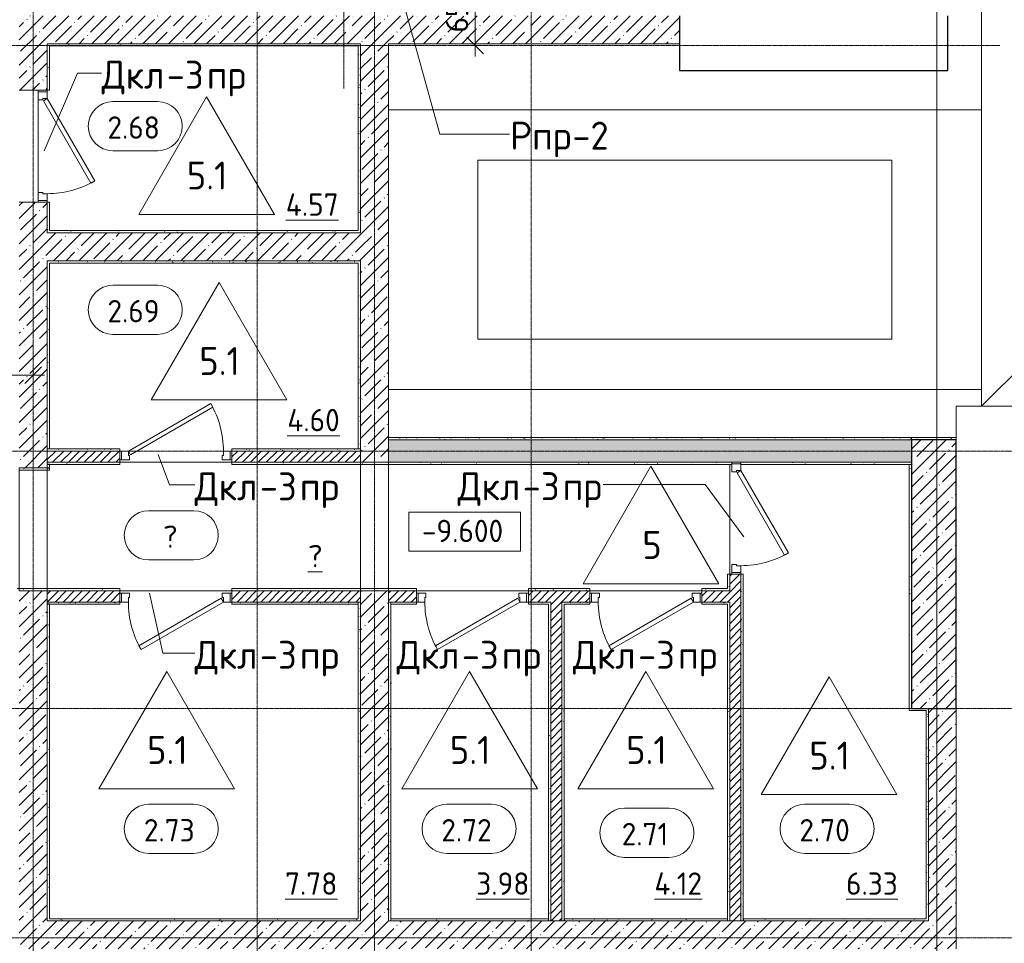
# Model space of a CAD drawing. Header units: millimetres. Extents: x 25887 to 100685, y -10965 to 131188.
# Tile 36 of 49: x 56904 to 65704, y 94900 to 103155. Entities that reach past the tile are written whole.
import ezdxf

# ---------------------------------------------------------------- set-up
doc = ezdxf.new("R2010")
doc.units = ezdxf.units.MM
doc.linetypes.add('4_ Штрихпунктир_ 10 х 2 мм', pattern=[14, 10, -2, 0, -2])
doc.linetypes.add('4_ Штрихпунктир_ 15 х 2 мм', pattern=[19, 15, -2, 0, -2])
for name, color, linetype, lineweight in [('A-ANNO-DIMS', 7, 'Continuous', 5), ('A-ANNO-DIMS-100', 7, 'Continuous', 5), ('A-AREA-IDEN', 7, 'Continuous', 5), ('A-DETL', 7, 'Continuous', 25), ('A-DOOR', 7, 'Continuous', 13), ('A-DOOR-FRAM', 7, 'Continuous', 13), ('A-DOOR-IDEN', 7, 'Continuous', 5), ('A-DOOR-OPNG', 7, 'Continuous', 13), ('A-FLOR', 7, 'Continuous', 13), ('A-FLOR-IDEN', 7, 'Continuous', 5), ('A-WALL', 7, 'Continuous', 13), ('A-WALL-PATT', 7, 'Continuous', 13), ('C-PRKG', 7, 'Continuous', 13), ('G-ANNO-DIMS', 7, 'Continuous', 5), ('I-WALL', 7, 'Continuous', 13), ('M-EQPM-IDEN', 7, 'Continuous', 5), ('S-COLS', 7, 'Continuous', 25), ('S-GRID', 7, 'Continuous', 5)]:
    doc.layers.add(name, color=color, linetype=linetype, lineweight=lineweight)
doc.styles.add('GOST Common_2', font='GOST_Common.ttf', dxfattribs={"height": 200})
doc.styles.add('GOST Common_3', font='GOST_Common.ttf', dxfattribs={"height": 250})
doc.dimstyles.new('2_мм_1', dxfattribs={"dimscale": 304.8, "dimtxt": 201.142999, "dimasz": 0.492126, "dimexe": 0.328084, "dimexo": 0.492126, "dimgap": 0, "dimtad": 1, "dimdec": 0, "dimdsep": 46, "dimtxsty": 'GOST Common_2', "dimblk1": 'OBLIQUE', "dimblk2": 'OBLIQUE', "dimsah": 1, "dimcen": 0.09, "dimdle": 0.328084, "dimadec": 5, "dimazin": 2, "dimtfac": 1, "dimtdec": 4, "dimtix": 1, "dimtmove": 0, "dimatfit": 3, "dimfxl": 1, "dimtvp": 1, "dimtolj": 1, "dimtzin": 0, "dimarcsym": 2})
pattern_1 = [(0, (0, 0), (203.2, 50.8), [3.353, -149.047, 3.353, -149.047, -812.8]), (0, (0, 0), (203.2, 50.8), [-304.8, 3.353, -301.447, 3.353, -149.047, -355.6]), (0, (0, 0), (203.2, 50.8), [-762, 3.353, -98.247, 3.353, -250.647]), (120, (76.2, 25.4), (-145.59409, 150.576362), [3.353, -149.047, 3.353, -149.047, -812.8]), (120, (76.2, 25.4), (-145.59409, 150.576362), [-304.8, 3.353, -301.447, 3.353, -149.047, -355.6]), (120, (76.2, 25.4), (-145.59409, 150.576362), [-762, 3.353, -98.247, 3.353, -250.647]), (240, (101.6, 127), (-57.60591, -201.376362), [3.353, -149.047, 3.353, -149.047, -812.8]), (240, (101.6, 127), (-57.60591, -201.376362), [-304.8, 3.353, -301.447, 3.353, -149.047, -355.6]), (240, (101.6, 127), (-57.60591, -201.376362), [-762, 3.353, -98.247, 3.353, -250.647])]
pattern_2 = [(45, (0, 0), (-35.35534, 35.35534), [])]
pattern_3 = [(45, (0, 0), (-114.04925, 114.04925), []), (45, (114.05, 0), (-114.04925, 114.04925), [201.612, -40.322, 3.353, -36.97])]

# ---------------------------------------------------------------- blocks, each defined once
blk = doc.blocks.new('Наметкина 10_РД_АР_П_Отделка_R21_rvt-1--02_Подвал_МП_часть Б')
at = {"layer": 'A-WALL-PATT', "lineweight": 5}
h = blk.add_hatch(dxfattribs=at)
h.set_pattern_fill('FP_25', color=256, style=0, pattern_type=2)
h.set_pattern_definition(pattern_1)
h.paths.add_polyline_path([(59930, 102920), (59950, 102920), (59950, 102940), (57150, 102940), (57150, 102920), (59844.4, 102920)])
h = blk.add_hatch(dxfattribs=at)
h.set_pattern_fill('FP_25', color=256, style=0, pattern_type=2)
h.set_pattern_definition(pattern_1)
h.paths.add_polyline_path([(57150, 101270), (57170, 101270), (57170, 101525), (57150, 101525)])
h.paths.add_polyline_path([(57170, 102525), (57170, 102920), (57150, 102920), (57150, 102525)])
h = blk.add_hatch(dxfattribs=at)
h.set_pattern_fill('FP_25', color=256, style=0, pattern_type=2)
h.set_pattern_definition(pattern_1)
h.paths.add_polyline_path([(59950, 101270), (59950, 102920), (59930, 102920), (59930, 101270)])
h = blk.add_hatch(dxfattribs=at)
h.set_pattern_fill('FP_25', color=256, style=0, pattern_type=2)
h.set_pattern_definition(pattern_1)
h.paths.add_polyline_path([(59844.4, 101250), (59950, 101250), (59950, 101270), (57150, 101270), (57150, 101250), (57932, 101250)])
h = blk.add_hatch(dxfattribs=at)
h.set_pattern_fill('FP_25', color=256, style=0, pattern_type=2)
h.set_pattern_definition(pattern_1)
h.paths.add_polyline_path([(57150, 99320), (57170, 99320), (57170, 101000), (57150, 101000), (57150, 100681.4)])
h = blk.add_hatch(dxfattribs=at)
h.set_pattern_fill('FP_25', color=256, style=0, pattern_type=2)
h.set_pattern_definition(pattern_1)
h.paths.add_polyline_path([(59930, 100980), (59930, 101000), (57170, 101000), (57170, 100980), (59844.4, 100980)])
h = blk.add_hatch(dxfattribs=at)
h.set_pattern_fill('FP_25', color=256, style=0, pattern_type=2)
h.set_pattern_definition(pattern_1)
h.paths.add_polyline_path([(59930, 99320), (59950, 99320), (59950, 101000), (59930, 101000), (59930, 100681.4)])
h = blk.add_hatch(dxfattribs=at)
h.set_pattern_fill('FP_25', color=256, style=0, pattern_type=2)
h.set_pattern_definition(pattern_1)
h.paths.add_polyline_path([(64875.1, 99400), (64875.1, 99420), (60200.1, 99420), (60200.1, 99400), (63669.3, 99400)])
h = blk.add_hatch(dxfattribs=at)
h.set_pattern_fill('FP_25', color=256, style=0, pattern_type=2)
h.set_pattern_definition(pattern_1)
h.paths.add_polyline_path([(65275, 99400), (65275, 99420), (64875.1, 99420), (64875.1, 99400)])
h = blk.add_hatch(dxfattribs=at)
h.set_pattern_fill('FP_25', color=256, style=0, pattern_type=2)
h.set_pattern_definition(pattern_1)
h.paths.add_polyline_path([(58800, 99300), (59950, 99300), (59950, 99320), (58800, 99320)])
h.paths.add_polyline_path([(57150, 99300), (57800, 99300), (57800, 99320), (57150, 99320)])
h = blk.add_hatch(dxfattribs=at)
h.set_pattern_fill('FP_25', color=256, style=0, pattern_type=2)
h.set_pattern_definition(pattern_1)
h.paths.add_polyline_path([(59950, 99180), (59950, 99200), (58800, 99200), (58800, 99180), (59844.4, 99180)])
h.paths.add_polyline_path([(57800, 99180), (57800, 99200), (57150, 99200), (57150, 99180), (57170, 99180)])
h = blk.add_hatch(dxfattribs=at)
h.set_pattern_fill('FP_25', color=256, style=0, pattern_type=2)
h.set_pattern_definition(pattern_1)
h.paths.add_polyline_path([(60200.1, 99180), (60200.1, 99200), (59950, 99200), (59950, 99180)])
h = blk.add_hatch(dxfattribs=at)
h.set_pattern_fill('FP_25', color=256, style=0, pattern_type=2)
h.set_pattern_definition(pattern_1)
h.paths.add_polyline_path([(63270, 99180), (63270, 99200), (60200.1, 99200), (60200.1, 99180), (61756.9, 99180)])
h = blk.add_hatch(dxfattribs=at)
h.set_pattern_fill('FP_25', color=256, style=0, pattern_type=2)
h.set_pattern_definition(pattern_1)
h.paths.add_polyline_path([(63350, 99180), (64875, 99180), (64875, 99200), (63350, 99200), (63350, 99185)])
h = blk.add_hatch(dxfattribs=at)
h.set_pattern_fill('FP_25', color=256, style=0, pattern_type=2)
h.set_pattern_definition(pattern_1)
h.paths.add_polyline_path([(64875, 97000), (64875, 99180), (64855, 99180), (64855, 97000)])
h = blk.add_hatch(dxfattribs=at)
h.set_pattern_fill('FP_25', color=256, style=0, pattern_type=2)
h.set_pattern_definition(pattern_1)
h.paths.add_polyline_path([(56900, 99130), (57170, 99130), (57170, 99150), (56900, 99150)])
h = blk.add_hatch(dxfattribs=at)
h.set_pattern_fill('FP_25', color=256, style=0, pattern_type=2)
h.set_pattern_definition(pattern_1)
h.paths.add_polyline_path([(63250, 98070), (63250, 98200), (63230, 98200), (63230, 98070)])
h = blk.add_hatch(dxfattribs=at)
h.set_pattern_fill('FP_25', color=256, style=0, pattern_type=2)
h.set_pattern_definition(pattern_1)
h.paths.add_polyline_path([(63370, 95100), (63370, 98200), (63350, 98200), (63350, 95100)])
h = blk.add_hatch(dxfattribs=at)
h.set_pattern_fill('FP_25', color=256, style=0, pattern_type=2)
h.set_pattern_definition(pattern_1)
h.paths.add_polyline_path([(57150, 98050), (57150, 98070), (56880, 98070), (56880, 98050), (56900, 98050)])
h = blk.add_hatch(dxfattribs=at)
h.set_pattern_fill('FP_25', color=256, style=0, pattern_type=2)
h.set_pattern_definition(pattern_1)
h.paths.add_polyline_path([(58800, 98050), (59950, 98050), (59950, 98070), (58800, 98070)])
h.paths.add_polyline_path([(57800, 98050), (57800, 98070), (57150, 98070), (57150, 98050)])
h = blk.add_hatch(dxfattribs=at)
h.set_pattern_fill('FP_25', color=256, style=0, pattern_type=2)
h.set_pattern_definition(pattern_1)
h.paths.add_polyline_path([(60200, 98050), (60200, 98070), (59950, 98070), (59950, 98050)])
h = blk.add_hatch(dxfattribs=at)
h.set_pattern_fill('FP_25', color=256, style=0, pattern_type=2)
h.set_pattern_definition(pattern_1)
h.paths.add_polyline_path([(62000, 98050), (62000, 98070), (61450, 98070), (61450, 98050), (61756.9, 98050)])
h.paths.add_polyline_path([(63000, 98050), (63250, 98050), (63250, 98070), (63000, 98070)])
h.paths.add_polyline_path([(60200, 98050), (60450, 98050), (60450, 98070), (60200, 98070)])
h = blk.add_hatch(dxfattribs=at)
h.set_pattern_fill('FP_25', color=256, style=0, pattern_type=2)
h.set_pattern_definition(pattern_1)
h.paths.add_polyline_path([(59844.4, 97930), (59930, 97930), (59930, 97950), (58800, 97950), (58800, 97930)])
h.paths.add_polyline_path([(57800, 97930), (57800, 97950), (57150, 97950), (57150, 97930), (57170, 97930)])
h = blk.add_hatch(dxfattribs=at)
h.set_pattern_fill('FP_25', color=256, style=0, pattern_type=2)
h.set_pattern_definition(pattern_1)
h.paths.add_polyline_path([(59950, 95100), (59950, 97950), (59930, 97950), (59930, 95100)])
h = blk.add_hatch(dxfattribs=at)
h.set_pattern_fill('FP_25', color=256, style=0, pattern_type=2)
h.set_pattern_definition(pattern_1)
h.paths.add_polyline_path([(60220, 95100), (60220, 97950), (60200, 97950), (60200, 95100)])
h = blk.add_hatch(dxfattribs=at)
h.set_pattern_fill('FP_25', color=256, style=0, pattern_type=2)
h.set_pattern_definition(pattern_1)
h.paths.add_polyline_path([(61630, 97930), (61650, 97930), (61650, 97950), (61450, 97950), (61450, 97930)])
h.paths.add_polyline_path([(60220, 97930), (60450, 97930), (60450, 97950), (60220, 97950)])
h = blk.add_hatch(dxfattribs=at)
h.set_pattern_fill('FP_25', color=256, style=0, pattern_type=2)
h.set_pattern_definition(pattern_1)
h.paths.add_polyline_path([(63250, 97930), (63250, 97950), (63000, 97950), (63000, 97930), (63230, 97930)])
h.paths.add_polyline_path([(61756.9, 97930), (62000, 97930), (62000, 97950), (61750, 97950), (61750, 97930)])
h = blk.add_hatch(dxfattribs=at)
h.set_pattern_fill('FP_25', color=256, style=0, pattern_type=2)
h.set_pattern_definition(pattern_1)
h.paths.add_polyline_path([(57170, 95120), (57170, 97930), (57150, 97930), (57150, 95120)])
h = blk.add_hatch(dxfattribs=at)
h.set_pattern_fill('FP_25', color=256, style=0, pattern_type=2)
h.set_pattern_definition(pattern_1)
h.paths.add_polyline_path([(61650, 95100), (61650, 97930), (61630, 97930), (61630, 95100)])
h = blk.add_hatch(dxfattribs=at)
h.set_pattern_fill('FP_25', color=256, style=0, pattern_type=2)
h.set_pattern_definition(pattern_1)
h.paths.add_polyline_path([(61770, 95100), (61770, 97930), (61750, 97930), (61750, 95100), (61756.9, 95100)])
h = blk.add_hatch(dxfattribs=at)
h.set_pattern_fill('FP_25', color=256, style=0, pattern_type=2)
h.set_pattern_definition(pattern_1)
h.paths.add_polyline_path([(63250, 95100), (63250, 97930), (63230, 97930), (63230, 95100)])
h = blk.add_hatch(dxfattribs=at)
h.set_pattern_fill('FP_25', color=256, style=0, pattern_type=2)
h.set_pattern_definition(pattern_1)
h.paths.add_polyline_path([(65005, 95120), (65025, 95120), (65025, 97000), (65005, 97000), (65005, 95393.3)])
h = blk.add_hatch(dxfattribs=at)
h.set_pattern_fill('FP_25', color=256, style=0, pattern_type=2)
h.set_pattern_definition(pattern_1)
h.paths.add_polyline_path([(59930, 95100), (59930, 95120), (57150, 95120), (57150, 95100), (59844.4, 95100)])
h = blk.add_hatch(dxfattribs=at)
h.set_pattern_fill('FP_25', color=256, style=0, pattern_type=2)
h.set_pattern_definition(pattern_1)
h.paths.add_polyline_path([(61630, 95100), (61630, 95120), (60220, 95120), (60220, 95100)])
h = blk.add_hatch(dxfattribs=at)
h.set_pattern_fill('FP_25', color=256, style=0, pattern_type=2)
h.set_pattern_definition(pattern_1)
h.paths.add_polyline_path([(63230, 95100), (63230, 95120), (61770, 95120), (61770, 95100)])
h = blk.add_hatch(dxfattribs=at)
h.set_pattern_fill('FP_25', color=256, style=0, pattern_type=2)
h.set_pattern_definition(pattern_1)
h.paths.add_polyline_path([(63370, 95100), (65025, 95100), (65025, 95120), (63370, 95120)])
at = {"layer": 'A-WALL'}
for p, q in [((59950, 102940), (57150, 102940)), ((57150, 102940), (57150, 102920)), ((57150, 102920), (57150, 102525)), ((57170, 102920), (59930, 102920)), ((57170, 102525), (57170, 102920)), ((59930, 102920), (59930, 101270)), ((59950, 102920), (59950, 102940)), ((59950, 101270), (59950, 102920)), ((57150, 102525), (57170, 102525)), ((57150, 101525), (57150, 101270)), ((57170, 101525), (57150, 101525)), ((57170, 101270), (57170, 101525)), ((57150, 101270), (57150, 101250)), ((57150, 101250), (59950, 101250)), ((59930, 101270), (57170, 101270)), ((59950, 101250), (59950, 101270)), ((57150, 101000), (57150, 99320)), ((57170, 101000), (57150, 101000)), ((59930, 101000), (57170, 101000)), ((57170, 100980), (59930, 100980)), ((57170, 99320), (57170, 100980)), ((59950, 101000), (59930, 101000)), ((59930, 100980), (59930, 99320)), ((59950, 99320), (59950, 101000)), ((64875.1, 99420), (60200.1, 99420)), ((60200.1, 99420), (60200.1, 99400)), ((60200.1, 99400), (64875.1, 99400)), ((64875.1, 99400), (64875.1, 99420)), ((65275, 99420), (64875.1, 99420)), ((64875.1, 99420), (64875.1, 99400)), ((64875.1, 99400), (65275, 99400)), ((65275, 99400), (65275, 99420)), ((57800, 99320), (57150, 99320)), ((57150, 99320), (57150, 99300)), ((57150, 99320), (57170, 99320)), ((57150, 99300), (57800, 99300)), ((57800, 99300), (57800, 99320)), ((59950, 99320), (58800, 99320)), ((58800, 99320), (58800, 99300)), ((58800, 99300), (59950, 99300)), ((59930, 99320), (59950, 99320)), ((59950, 99300), (59950, 99320)), ((57800, 99200), (57150, 99200)), ((57150, 99200), (57150, 99180)), ((57150, 99180), (57150, 99150)), ((57170, 99180), (57800, 99180)), ((57170, 99150), (57170, 99180)), ((57800, 99180), (57800, 99200)), ((59950, 99200), (58800, 99200)), ((58800, 99200), (58800, 99180)), ((58800, 99180), (59950, 99180)), ((59950, 99180), (59950, 99200)), ((60200.1, 99200), (59950, 99200)), ((59950, 99200), (59950, 99180)), ((59950, 99180), (60200.1, 99180)), ((60200.1, 99180), (60200.1, 99200)), ((63270, 99200), (60200.1, 99200)), ((60200.1, 99200), (60200.1, 99180)), ((60200.1, 99180), (63270, 99180)), ((63270, 99185), (63270, 99200)), ((64875, 99200), (63350, 99200)), ((63350, 99200), (63350, 99185)), ((63350, 99180), (64875, 99180)), ((64875, 99180), (64855, 99180)), ((64855, 99180), (64855, 97000)), ((64875, 99180), (64875, 99200)), ((64875, 97000), (64875, 99180)), ((57150, 99150), (56900, 99150)), ((56900, 99130), (57170, 99130)), ((57170, 99130), (57170, 99150)), ((63250, 98200), (63230, 98200)), ((63230, 98200), (63230, 98070)), ((63250, 98070), (63250, 98200)), ((63350, 98200), (63350, 95100)), ((63370, 98200), (63350, 98200)), ((63370, 95120), (63370, 98200)), ((57150, 98070), (56880, 98070)), ((56900, 98050), (57150, 98050)), ((57800, 98070), (57150, 98070)), ((57150, 98070), (57150, 98050)), ((57150, 98050), (57150, 98070)), ((57150, 98050), (57800, 98050)), ((57800, 98050), (57800, 98070)), ((59950, 98070), (58800, 98070)), ((58800, 98070), (58800, 98050)), ((58800, 98050), (59950, 98050)), ((59950, 98050), (59950, 98070)), ((60200, 98070), (59950, 98070)), ((59950, 98070), (59950, 98050)), ((59950, 98050), (60200, 98050)), ((60450, 98070), (60200, 98070)), ((60200, 98070), (60200, 98050)), ((60200, 98050), (60200, 98070)), ((60200, 98050), (60450, 98050)), ((60450, 98050), (60450, 98070)), ((62000, 98070), (61450, 98070)), ((61450, 98070), (61450, 98050)), ((61450, 98050), (62000, 98050)), ((62000, 98050), (62000, 98070)), ((63230, 98070), (63000, 98070)), ((63000, 98070), (63000, 98050)), ((63000, 98050), (63250, 98050)), ((63250, 98050), (63250, 98070)), ((57800, 97950), (57150, 97950)), ((57150, 97950), (57150, 97930)), ((57800, 97930), (57800, 97950)), ((59930, 97950), (58800, 97950)), ((58800, 97950), (58800, 97930)), ((59930, 97930), (59930, 97950)), ((59950, 97950), (59930, 97950)), ((59930, 97950), (59930, 95120)), ((59950, 95100), (59950, 97950)), ((60220, 97950), (60200, 97950)), ((60200, 97950), (60200, 95100)), ((60450, 97950), (60220, 97950)), ((60220, 97950), (60220, 97930)), ((60220, 95120), (60220, 97950)), ((60450, 97930), (60450, 97950)), ((61650, 97950), (61450, 97950)), ((61450, 97950), (61450, 97930)), ((61650, 97930), (61650, 97950)), ((62000, 97950), (61750, 97950)), ((61750, 97950), (61750, 97930)), ((62000, 97930), (62000, 97950)), ((63250, 97950), (63000, 97950)), ((63000, 97950), (63000, 97930)), ((63250, 97930), (63250, 97950)), ((57150, 97930), (57150, 95120)), ((57170, 97930), (57800, 97930)), ((57170, 95120), (57170, 97930)), ((58800, 97930), (59930, 97930)), ((60220, 97930), (60450, 97930)), ((61450, 97930), (61630, 97930)), ((61630, 97930), (61630, 95100)), ((61650, 95100), (61650, 97930)), ((61750, 97930), (61750, 95100)), ((61770, 97930), (62000, 97930)), ((61770, 95120), (61770, 97930)), ((63000, 97930), (63230, 97930)), ((63230, 97930), (63230, 95100)), ((63250, 95100), (63250, 97930)), ((64855, 97000), (64875, 97000)), ((65005, 97000), (64855, 97000)), ((64855, 97000), (64855, 96980)), ((64855, 96980), (65005, 96980)), ((65025, 97000), (65005, 97000)), ((65005, 96980), (65005, 95120)), ((65025, 95120), (65025, 97000)), ((57150, 95120), (57150, 95100)), ((57150, 95100), (59930, 95100)), ((59930, 95120), (57170, 95120)), ((59930, 95100), (59950, 95100)), ((60200, 95100), (60220, 95100)), ((61630, 95120), (60220, 95120)), ((60220, 95100), (61630, 95100)), ((61630, 95100), (61630, 95120)), ((61630, 95100), (61650, 95100)), ((61750, 95100), (61770, 95100)), ((63230, 95120), (61770, 95120)), ((61770, 95100), (63230, 95100)), ((63230, 95100), (63230, 95120)), ((63230, 95100), (63250, 95100)), ((63350, 95100), (63370, 95100)), ((65005, 95120), (63370, 95120)), ((63370, 95100), (65025, 95100)), ((65025, 95100), (65025, 95120))]:
    blk.add_line(p, q, dxfattribs=at)
at = {"layer": 'A-WALL', "lineweight": 25}
for p, q in [((57170, 99180), (57150, 99180)), ((57150, 99150), (57170, 99150)), ((57170, 97930), (57150, 97930)), ((61770, 95120), (61770, 95100)), ((63370, 95120), (63370, 95100))]:
    blk.add_line(p, q, dxfattribs=at)
blk = doc.blocks.new('АР_Дверь однопольная - 1000х2100h_850__Кладовая-4711806--02_Подвал_МП_часть Б')
at = {"layer": 'A-DOOR'}
for p, q in [((311.1, 475), (-425, 50)), ((-405, 15.4), (331.1, 440.4)), ((331.1, 440.4), (311.1, 475)), ((-425, 50), (-405, 15.4))]:
    blk.add_line(p, q, dxfattribs=at)
at = {"layer": 'A-DOOR', "lineweight": 5}
blk.add_arc((-425, 50), 850, 360, 30, dxfattribs=at)
at = {"layer": 'A-DOOR-FRAM'}
for p, q in [((-485, 50), (-500, 50)), ((-425, 50), (-485, 50)), ((-485, 50), (-485, -30)), ((-425, 10), (-425, 50)), ((-415, 10), (-425, 10)), ((-415, -30), (-415, 10)), ((425, 10), (415, 10)), ((415, 10), (415, -30)), ((485, 50), (425, 50)), ((425, 50), (425, 10)), ((485, -30), (485, 50)), ((485, 50), (500, 50)), ((-485, -30), (-500, -30)), ((-485, -30), (-415, -30)), ((415, -30), (485, -30)), ((485, -30), (500, -30))]:
    blk.add_line(p, q, dxfattribs=at)
blk = doc.blocks.new('АР_Дверь однопольная - 1000х2100h_850__Кладовая-4627048--02_Подвал_МП_часть Б')
at = {"layer": 'A-DOOR'}
for p, q in [((311.1, 475), (-425, 50)), ((-405, 15.4), (331.1, 440.4)), ((331.1, 440.4), (311.1, 475)), ((-425, 50), (-405, 15.4))]:
    blk.add_line(p, q, dxfattribs=at)
at = {"layer": 'A-DOOR', "lineweight": 5}
blk.add_arc((-425, 50), 850, 360, 30, dxfattribs=at)
at = {"layer": 'A-DOOR-FRAM'}
for p, q in [((-485, 50), (-500, 50)), ((-425, 50), (-485, 50)), ((-485, 50), (-485, -30)), ((-425, 10), (-425, 50)), ((-415, 10), (-425, 10)), ((-415, -30), (-415, 10)), ((425, 10), (415, 10)), ((415, 10), (415, -30)), ((485, 50), (425, 50)), ((425, 50), (425, 10)), ((485, -30), (485, 50)), ((485, 50), (500, 50)), ((-485, -30), (-500, -30)), ((-485, -30), (-415, -30)), ((415, -30), (485, -30)), ((485, -30), (500, -30))]:
    blk.add_line(p, q, dxfattribs=at)
blk = doc.blocks.new('КР-Проем - Настраиваемый-1583865--02_Подвал_МП_часть Б')
at = {"layer": 'A-DOOR-OPNG'}
for p, q in [((-575, 125), (575, 125)), ((-575, -125), (575, -125))]:
    blk.add_line(p, q, dxfattribs=at)
blk = doc.blocks.new('КР-Проем - Настраиваемый-1578027--02_Подвал_МП_часть Б')
at = {"layer": 'A-DOOR-OPNG'}
for p, q in [((-550, 125), (550, 125)), ((-550, -125), (550, -125))]:
    blk.add_line(p, q, dxfattribs=at)
blk = doc.blocks.new('АР_Машиноместо - 4900x2400_М__5300х2500_-V35--02_Подвал_МП_часть Б')
at = {"layer": 'C-PRKG'}
for p, q in [((0, 0), (0, 5300)), ((2500, 0), (2500, 5300)), ((450, 4500), (2050, 4500)), ((450, 800), (450, 4500)), ((2050, 800), (2050, 4500)), ((450, 800), (2050, 800)), ((2500, 0), (0, 0))]:
    blk.add_line(p, q, dxfattribs=at)
blk = doc.blocks.new('АР_Дверь однопольная - 1000х2100h_850__Кладовая-4725274--02_Подвал_МП_часть Б')
at = {"layer": 'A-DOOR'}
for p, q in [((311.1, 550), (-425, 125)), ((331.1, 515.4), (311.1, 550)), ((-405, 90.4), (331.1, 515.4)), ((-425, 125), (-405, 90.4))]:
    blk.add_line(p, q, dxfattribs=at)
at = {"layer": 'A-DOOR', "lineweight": 5}
blk.add_arc((-425, 125), 850, 360, 30, dxfattribs=at)
at = {"layer": 'A-DOOR-FRAM'}
for p, q in [((-485, 125), (-500, 125)), ((-425, 125), (-485, 125)), ((-485, 125), (-485, 45)), ((-425, 85), (-425, 125)), ((485, 125), (425, 125)), ((425, 125), (425, 85)), ((485, 45), (485, 125)), ((485, 125), (500, 125)), ((-485, 45), (-500, 45)), ((-485, 45), (-415, 45)), ((-415, 85), (-425, 85)), ((-415, 45), (-415, 85)), ((425, 85), (415, 85)), ((415, 85), (415, 45)), ((415, 45), (485, 45)), ((485, 45), (500, 45))]:
    blk.add_line(p, q, dxfattribs=at)
blk = doc.blocks.new('Марка помещения _Номер_ - 2 мм-68851--02_Подвал_МП_часть Б')
at = {"layer": 'A-AREA-IDEN'}
for p, q in [((-2.027, 2.21), (1.973, 2.21)), ((-2.027, -2.19), (1.973, -2.19))]:
    blk.add_line(p, q, dxfattribs=at)
for centre, start, end in [((-2.027, 0.01), 90, 270), ((1.973, 0.01), 270, 90)]:
    blk.add_arc(centre, 2.2, start, end, dxfattribs=at)
blk = doc.blocks.new('DIMBLOCK130--02_Подвал_МП_часть Б')
at = {"layer": 'A-ANNO-DIMS-100', "lineweight": 25}
for p, q in [((60974, 103575), (60899, 103650)), ((60974, 103575), (61049, 103500)), ((60974, 102925), (60899, 103000)), ((60974, 102925), (61049, 102850))]:
    blk.add_line(p, q, dxfattribs=at)
at = {"layer": 'A-ANNO-DIMS-100'}
for p, q in [((60970, 103575), (61074, 103575)), ((60974, 103575), (60970, 103575)), ((60974, 102825), (60974, 103575)), ((61018, 102925), (60874, 102925)), ((60974, 102925), (61018, 102925))]:
    blk.add_line(p, q, dxfattribs=at)
at = {"layer": 'A-ANNO-DIMS-100', "color": 0, "insert": (60712.7, 103040.3), "char_height": 200, "width": 503.198, "attachment_point": 1, "rotation": 90, "line_spacing_factor": 1.022761, "style": 'GOST Common_2'}
blk.add_mtext('650', dxfattribs=at)
blk = doc.blocks.new('_Oblique')
at = {"color": 0, "linetype": 'ByBlock', "lineweight": -2}
blk.add_line((-0.5, -0.5), (0.5, 0.5), dxfattribs=at)
blk = doc.blocks.new('Высотные отметки - Frame_2-749557--02_Подвал_МП_часть Б')
at = {"layer": 'G-ANNO-DIMS'}
for p, q in [((-5, 3.5), (-5, 0)), ((5, 3.5), (-5, 3.5)), ((5, 0), (5, 3.5)), ((-5, 0), (5, 0))]:
    blk.add_line(p, q, dxfattribs=at)
blk = doc.blocks.new('Марка полов - Марка полов-4106608--02_Подвал_МП_часть Б')
at = {"layer": 'A-FLOR-IDEN'}
for p, q in [((0, 7), (-6.062, -3.5)), ((6.062, -3.5), (0, 7)), ((-6.062, -3.5), (6.062, -3.5))]:
    blk.add_line(p, q, dxfattribs=at)
blk = doc.blocks.new('DIMBLOCK140--02_Подвал_МП_часть Б')
at = {"layer": 'A-ANNO-DIMS-100'}
for p, q in [((55090, 99770), (55090, 100078.1)), ((57025, 99934.2), (57025, 100078.1)), ((55090, 99978.1), (57125, 99978.1)), ((55090, 99978.1), (55090, 99770)), ((57025, 99978.1), (57025, 99934.2))]:
    blk.add_line(p, q, dxfattribs=at)
at = {"layer": 'A-ANNO-DIMS-100', "lineweight": 25}
for p, q in [((55090, 99978.1), (55015, 99903.1)), ((55090, 99978.1), (55165, 100053.1)), ((57025, 99978.1), (56950, 99903.1)), ((57025, 99978.1), (57100, 100053.1))]:
    blk.add_line(p, q, dxfattribs=at)
at = {"layer": 'A-ANNO-DIMS-100', "color": 0, "insert": (55796.7, 100239.5), "char_height": 200, "width": 625.93, "attachment_point": 1, "line_spacing_factor": 1.022761, "style": 'GOST Common_2'}
blk.add_mtext('1935', dxfattribs=at)

msp = doc.modelspace()

# ---------------------------------------------------------------- hatches: boundary and pattern name
at = {"layer": 'A-WALL-PATT', "lineweight": 5}
h = msp.add_hatch(dxfattribs=at)
h.set_pattern_fill('FP_3', color=256, style=0, pattern_type=2)
h.set_pattern_definition(pattern_3)
h.paths.add_polyline_path([(56900, 99150), (57150, 99150), (57150, 101525), (56900, 101525), (56900, 100681.389641)])
h.paths.add_polyline_path([(56900, 102525), (57150, 102525), (57150, 103190), (56900, 103190)])
h = msp.add_hatch(dxfattribs=at)
h.set_pattern_fill('FP_3', color=256, style=0, pattern_type=2)
h.set_pattern_definition(pattern_3)
h.paths.add_polyline_path([(62800, 102940), (62800, 103190), (57150, 103190), (57150, 102940), (60200, 102940)])
h = msp.add_hatch(dxfattribs=at)
h.set_pattern_fill('FP_3', color=256, style=0, pattern_type=2)
h.set_pattern_definition(pattern_3)
h.paths.add_polyline_path([(60200, 99200), (60200, 102940), (59950, 102940), (59950, 99200)])
h = msp.add_hatch(dxfattribs=at)
h.set_pattern_fill('FP_3', color=256, style=0, pattern_type=2)
h.set_pattern_definition(pattern_3)
h.paths.add_polyline_path([(59950, 101000), (59950, 101250), (57150, 101250), (57150, 101000), (59844.423313, 101000)])
h = msp.add_hatch(dxfattribs=at)
h.set_pattern_fill('FP_1', color=256, style=0, pattern_type=2)
h.set_pattern_definition([(135, (150.28, 188.64), (-282.8427, 3e-14), [5, -395]), (135, (174.9, 237.36), (-282.8427, 3e-14), [5, -395]), (135, (211.96, 236.53), (-282.8427, 3e-14), [5, -395]), (135, (114.96, 223.96), (-282.8427, 3e-14), [5, -395]), (135, (77.54, 223.96), (-282.8427, 3e-14), [5, -395]), (135, (57.44, 184.52), (-282.8427, 3e-14), [5, -395]), (135, (66.21, 142.9), (-282.8427, 3e-14), [5, -395]), (135, (107.33, 161), (-282.8427, 3e-14), [5, -395]), (135, (99.08, 130.94), (-282.8427, 3e-14), [5, -395]), (135, (22.6, 136.46), (-282.8427, 3e-14), [5, -395]), (135, (21.16, 168.08), (-282.8427, 3e-14), [5, -395]), (135, (46.13, 96.12), (-282.8427, 3e-14), [5, -395]), (135, (3.54, 74.6), (-282.8427, 3e-14), [5, -395]), (135, (40.3, 47.56), (-282.8427, 3e-14), [5, -395]), (135, (39.77, 18.47), (-282.8427, 3e-14), [5, -395]), (135, (76.94, 37.28), (-282.8427, 3e-14), [5, -395]), (135, (114.18, 62.4), (-282.8427, 3e-14), [5, -395]), (135, (139.87, 90.2), (-282.8427, 3e-14), [5, -395]), (135, (141.44, 15.82), (-282.8427, 3e-14), [5, -395]), (135, (188.69, 26.73), (-282.8427, 3e-14), [5, -395]), (135, (176.14, 51.36), (-282.8427, 3e-14), [5, -395]), (135, (177.03, 0), (-282.8427, 3e-14), [5, -395]), (135, (276.61, 8.22), (-282.8427, 3e-14), [5, -395]), (135, (271.19, 31.72), (-282.8427, 3e-14), [5, -395]), (135, (268.29, 119.65), (-282.8427, 3e-14), [5, -395]), (135, (237.92, 101.95), (-282.8427, 3e-14), [5, -395]), (135, (237.92, 158.27), (-282.8427, 3e-14), [5, -395]), (135, (260.4, 204.35), (-282.8427, 3e-14), [5, -395]), (135, (275.54, 235.4), (-282.8427, 3e-14), [5, -395]), (135, (117.62, 268.96), (-282.8427, 3e-14), [5, -395]), (135, (203.62, 273.83), (-282.8427, 3e-14), [5, -395]), (135, (47.24, 279.3), (-282.8427, 3e-14), [5, -395]), (135, (23.2, 266.16), (-282.8427, 3e-14), [5, -395]), (135, (42.78, 232.52), (-282.8427, 3e-14), [5, -395]), (135, (177.76, 90.57), (-282.8427, 3e-14), [5, -395]), (135, (181.12, 121.8), (-282.8427, 3e-14), [5, -395]), (135, (206.73, 172.06), (-282.8427, 3e-14), [5, -395]), (135, (143.14, 136.62), (-282.8427, 3e-14), [5, -395]), (135, (211.51, 131.86), (-282.8427, 3e-14), [5, -395]), (135, (81.47, 95.1), (-282.8427, 3e-14), [5, -395]), (135, (235.13, 60.46), (-282.8427, 3e-14), [5, -395]), (135, (242.24, 4.89), (-282.8427, 3e-14), [5, -395]), (45, (0, 106.07), (-282.8427, 0), []), (45, (106.07, 0), (-282.8427, 0), []), (45, (176.78, 0), (-282.8427, 0), []), (45, (0, 176.78), (-282.8427, 0), [])])
h.paths.add_polyline_path([(60200, 99200), (64875, 99200), (64875, 99400), (60200, 99400)])
h = msp.add_hatch(dxfattribs=at)
h.set_pattern_fill('FP_2', color=256, style=0, pattern_type=2)
h.set_pattern_definition(pattern_2)
h.paths.add_polyline_path([(59844.423313, 99200), (59950, 99200), (59950, 99300), (58800, 99300), (58800, 99200)])
h.paths.add_polyline_path([(57150, 99200), (57800, 99200), (57800, 99300), (57150, 99300)])
h = msp.add_hatch(dxfattribs=at)
h.set_pattern_fill('FP_2', color=256, style=0, pattern_type=2)
h.set_pattern_definition(pattern_2)
h.paths.add_polyline_path([(63250, 95100), (63350, 95100), (63350, 98200), (63250, 98200), (63250, 95393.286583)])
h = msp.add_hatch(dxfattribs=at)
h.set_pattern_fill('FP_3', color=256, style=0, pattern_type=2)
h.set_pattern_definition(pattern_3)
h.paths.add_polyline_path([(57150, 95100), (57150, 98050), (56900, 98050), (56900, 95100)])
h = msp.add_hatch(dxfattribs=at)
h.set_pattern_fill('FP_2', color=256, style=0, pattern_type=2)
h.set_pattern_definition(pattern_2)
h.paths.add_polyline_path([(57150, 97950), (57800, 97950), (57800, 98050), (57150, 98050), (57150, 98037.338112)])
h.paths.add_polyline_path([(58800, 97950), (59950, 97950), (59950, 98050), (58800, 98050), (58800, 98037.338112)])
h = msp.add_hatch(dxfattribs=at)
h.set_pattern_fill('FP_3', color=256, style=0, pattern_type=2)
h.set_pattern_definition(pattern_3)
h.paths.add_polyline_path([(60200, 95100), (60200, 98050), (59950, 98050), (59950, 95100)])
h = msp.add_hatch(dxfattribs=at)
h.set_pattern_fill('FP_2', color=256, style=0, pattern_type=2)
h.set_pattern_definition(pattern_2)
h.paths.add_polyline_path([(61750, 97950), (62000, 97950), (62000, 98050), (61450, 98050), (61450, 97950), (61650, 97950)])
h.paths.add_polyline_path([(60450, 97950), (60450, 98050), (60200, 98050), (60200, 97950)])
h.paths.add_polyline_path([(63000, 97950), (63250, 97950), (63250, 98050), (63000, 98050), (63000, 98037.338112)])
h = msp.add_hatch(dxfattribs=at)
h.set_pattern_fill('FP_2', color=256, style=0, pattern_type=2)
h.set_pattern_definition(pattern_2)
h.paths.add_polyline_path([(61750, 95100), (61750, 97950), (61650, 97950), (61650, 95100)])
h = msp.add_hatch(dxfattribs=at)
h.set_pattern_fill('FP_3', color=256, style=0, pattern_type=2)
h.set_pattern_definition(pattern_3)
h.paths.add_polyline_path([(65275, 95100), (65275, 97000), (65025, 97000), (65025, 95100)])
h = msp.add_hatch(dxfattribs=at)
h.set_pattern_fill('FP_3', color=256, style=0, pattern_type=2)
h.set_pattern_definition(pattern_3)
h.paths.add_polyline_path([(65275, 94850), (65275, 95100), (56900, 95100), (56900, 94850), (63669.308445, 94850)])
at = {"layer": 'S-COLS', "lineweight": 5}
h = msp.add_hatch(dxfattribs=at)
h.set_pattern_fill('FP_3', color=256, style=0, pattern_type=2)
h.set_pattern_definition(pattern_3)
h.paths.add_polyline_path([(65275, 97000), (65275, 99400), (64875, 99400), (64875, 97000)])

# ---------------------------------------------------------------- linework, layer by layer
at = {"layer": 'A-DETL', "linetype": '4_ Штрихпунктир_ 15 х 2 мм', "lineweight": 5}
msp.add_line((59800, 102540), (59800, 104400), dxfattribs=at)
at = {"layer": 'A-DOOR-IDEN'}
for p, q in [((57121.441414, 101982.638247), (57421.203622, 102676.824413)), ((57421.203622, 102676.824413), (57636.253851, 102676.824413)), ((58141.025791, 99269.27826), (58243.918998, 98997.571599)), ((63029.467663, 98999.398002), (62120.231269, 98999.398002)), ((63376.560746, 98531.576891), (63029.467663, 98999.398002)), ((58243.918998, 98997.571599), (58468.058189, 98997.571599)), ((58064.610499, 98028.643424), (58184.474285, 97492.183969)), ((58184.474285, 97492.183969), (58468.058189, 97492.183969))]:
    msp.add_line(p, q, dxfattribs=at)
at = {"layer": 'A-FLOR'}
for p, q in [((65500, 99700), (65500, 119575.384758)), ((57070, 102510), (57070, 102525)), ((57070, 101610), (57070, 102440)), ((57070, 101525), (57070, 101540)), ((65500, 99700), (67200, 101400)), ((88890, 99700), (65275, 99700)), ((65275, 99700), (65275, 99420)), ((58800, 99200), (57800, 99200)), ((63250, 98200), (63250, 99180)), ((57800, 98050), (58800, 98050)), ((60450, 98050), (61450, 98050)), ((62000, 98050), (63000, 98050))]:
    msp.add_line(p, q, dxfattribs=at)
at = {"layer": 'A-WALL'}
for p, q in [((62800, 102940), (62800, 103190)), ((57150, 102940), (59950, 102940)), ((57150, 102525), (57150, 102940)), ((59950, 102940), (59950, 101250)), ((60200, 102940), (62800, 102940)), ((60200, 99200), (60200, 102940)), ((56900, 102525), (57150, 102525)), ((57150, 101525), (56900, 101525)), ((57150, 101250), (57150, 101525)), ((59950, 101250), (57150, 101250)), ((57150, 99150), (57150, 101000)), ((57150, 101000), (59950, 101000)), ((59950, 101000), (59950, 99200)), ((59950, 99200), (60200, 99200)), ((56900, 99150), (57150, 99150)), ((57150, 98050), (56900, 98050)), ((57150, 95100), (57150, 98050)), ((60200, 98050), (59950, 98050)), ((59950, 98050), (59950, 95100)), ((60200, 95100), (60200, 98050)), ((65275, 97000), (65025, 97000)), ((65025, 97000), (65025, 95100)), ((65275, 94850), (65275, 97000)), ((59950, 95100), (57150, 95100)), ((65025, 95100), (60200, 95100))]:
    msp.add_line(p, q, dxfattribs=at)
at = {"layer": 'I-WALL'}
for p, q in [((64875, 99400), (60200, 99400)), ((64875, 99200), (64875, 99400)), ((57800, 99300), (57150, 99300)), ((57800, 99200), (57800, 99300)), ((59950, 99300), (58800, 99300)), ((58800, 99300), (58800, 99200)), ((57150, 99200), (57800, 99200)), ((58800, 99200), (59950, 99200)), ((60200, 99200), (64875, 99200)), ((63250, 98200), (63250, 98050)), ((63350, 98200), (63250, 98200)), ((63350, 95100), (63350, 98200)), ((57800, 98050), (57150, 98050)), ((57800, 97950), (57800, 98050)), ((59950, 98050), (58800, 98050)), ((58800, 98050), (58800, 97950)), ((60450, 98050), (60200, 98050)), ((60450, 97950), (60450, 98050)), ((62000, 98050), (61450, 98050)), ((61450, 98050), (61450, 97950)), ((62000, 97950), (62000, 98050)), ((63250, 98050), (63000, 98050)), ((63000, 98050), (63000, 97950)), ((57150, 97950), (57800, 97950)), ((58800, 97950), (59950, 97950)), ((60200, 97950), (60450, 97950)), ((61450, 97950), (61650, 97950)), ((61650, 97950), (61650, 95100)), ((61750, 95100), (61750, 97950)), ((61750, 97950), (62000, 97950)), ((63000, 97950), (63250, 97950)), ((63250, 97950), (63250, 95100))]:
    msp.add_line(p, q, dxfattribs=at)
at = {"layer": 'M-EQPM-IDEN'}
for p, q in [((60166.789275, 103913.000682), (60658.162069, 102132.59326)), ((60658.162069, 102132.59326), (61280.567607, 102132.59326))]:
    msp.add_line(p, q, dxfattribs=at)
at = {"layer": 'S-COLS'}
for p, q in [((62800, 103190), (62800, 102700)), ((65200, 102700), (65200, 103190)), ((62800, 102700), (65200, 102700)), ((64875, 99400), (64875, 97000)), ((65275, 99400), (64875, 99400)), ((65275, 97000), (65275, 99400)), ((64875, 97000), (65275, 97000))]:
    msp.add_line(p, q, dxfattribs=at)
at = {"layer": 'S-GRID', "linetype": '4_ Штрихпунктир_ 10 х 2 мм'}
for p, q in [((65100, 46823.416182), (65100, 130172)), ((57025, 80104.964717), (57025, 128910)), ((59025, 80104.964717), (59025, 128910)), ((60075, 80104.964717), (60075, 128910)), ((61475, 80104.964717), (61475, 128910)), ((65100, 80104.964717), (65100, 128910)), ((65663.030763, 102925), (27912.537886, 102925)), ((91551.922019, 99300), (28288.23047, 99300)), ((92609.679336, 99300), (28288.23047, 99300)), ((86550, 97000), (27912.537886, 97000)), ((86550, 94950), (27912.537886, 94950))]:
    msp.add_line(p, q, dxfattribs=at)

# ---------------------------------------------------------------- block references
at = {"lineweight": 5}
msp.add_blockref('Наметкина 10_РД_АР_П_Отделка_R21_rvt-1--02_Подвал_МП_часть Б', (0, 0), dxfattribs=at)
at = {"layer": 'A-AREA-IDEN', "xscale": 99.99999999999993, "yscale": 99.99999999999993, "zscale": 99.99999999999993}
for p in [(57939.24437, 102202.535795), (57939.24437, 100561.160459), (58261.166317, 98545.358862), (58261.166317, 95921.853156), (60922.979747, 95921.853156), (62512.588776, 95887.075221), (64122.979747, 95921.853156)]:
    msp.add_blockref('Марка помещения _Номер_ - 2 мм-68851--02_Подвал_МП_часть Б', p, dxfattribs=at)
at = {"layer": 'A-DOOR'}
for name, p, rotation in [('АР_Дверь однопольная - 1000х2100h_850__Кладовая-4725274--02_Подвал_МП_часть Б', (57025, 102025), 270), ('КР-Проем - Настраиваемый-1583865--02_Подвал_МП_часть Б', (60075, 98625), 270), ('АР_Дверь однопольная - 1000х2100h_850__Кладовая-4627048--02_Подвал_МП_часть Б', (63300, 98700), 270), ('КР-Проем - Настраиваемый-1578027--02_Подвал_МП_часть Б', (57025, 98600), 270), ('АР_Дверь однопольная - 1000х2100h_850__Кладовая-4627048--02_Подвал_МП_часть Б', (58300, 98000), 180), ('АР_Дверь однопольная - 1000х2100h_850__Кладовая-4627048--02_Подвал_МП_часть Б', (60950, 98000), 180), ('АР_Дверь однопольная - 1000х2100h_850__Кладовая-4627048--02_Подвал_МП_часть Б', (62500, 98000), 180)]:
    msp.add_blockref(name, p, dxfattribs=dict(at, rotation=rotation))
msp.add_blockref('АР_Дверь однопольная - 1000х2100h_850__Кладовая-4711806--02_Подвал_МП_часть Б', (58300, 99250), dxfattribs=at)
at = {"layer": 'A-FLOR-IDEN', "xscale": 99.99999999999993, "yscale": 99.99999999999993, "zscale": 99.99999999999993}
for p in [(58573.929767, 101765.324413), (58685.50765, 100106.772508), (62545.282217, 98463.126121), (58218.487155, 96630.683969), (60925, 96630.683969), (62500, 96630.683969), (64137.5, 96580.683969)]:
    msp.add_blockref('Марка полов - Марка полов-4106608--02_Подвал_МП_часть Б', p, dxfattribs=at)
at = {"layer": 'C-PRKG', "rotation": 90.00000000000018}
msp.add_blockref('АР_Машиноместо - 4900x2400_М__5300х2500_-V35--02_Подвал_МП_часть Б', (65500, 99850), dxfattribs=at)
at = {"layer": 'G-ANNO-DIMS', "xscale": 99.99999999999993, "yscale": 99.99999999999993, "zscale": 99.99999999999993}
msp.add_blockref('Высотные отметки - Frame_2-749557--02_Подвал_МП_часть Б', (60880.95839, 98404.21426), dxfattribs=at)

# ---------------------------------------------------------------- texts
at = {"layer": 'A-AREA-IDEN', "char_height": 200, "attachment_point": 1, "style": 'GOST Common_2'}
for s, insert, width in [('2.68', (57688.230174, 102291.278977), 601.265625), ('\\L4.57', (59282.190084, 101601.97446), 625.31625), ('2.69', (57688.230174, 100649.903641), 601.265625), ('\\L4.60', (59295.690084, 99676.268354), 625.31625), ('\\fGOST Common|b0|i0|c204|p34|;?', (58185.652121, 98634.102044), 176.37125), ('\\L\\fGOST Common|b0|i0|c204|p34|;\\L?', (59480.690084, 98460.483723), 176.37125), ('2.73', (58013.652121, 96010.596338), 593.24875), ('2.72', (60671.965551, 96010.596338), 601.265625), ('2.70', (63871.965551, 96010.596338), 601.265625), ('2.71', (62284.57458, 95975.818403), 545.1475), ('\\L7.78', (59275.690084, 95533.629596), 601.265625), ('\\L3.98', (60984.234447, 95533.629596), 593.24875), ('\\L4.12', (62577.020125, 95533.629596), 569.198125), ('\\L6.33', (64289.358225, 95533.629596), 585.231875)]:
    msp.add_mtext(s, dxfattribs=dict(at, insert=insert, width=width))
at = {"layer": 'A-DOOR-IDEN', "char_height": 250, "attachment_point": 1, "style": 'GOST Common_3'}
for s, insert, width in [('Дкл', (57636.253851, 102787.751496), 705.485), ('-3', (58218.337184, 102787.751496), 432.91125), ('пр', (58575.524684, 102787.751496), 432.91125), ('Дкл', (58468.058189, 99108.498683), 705.485), ('-3', (59050.141522, 99108.498683), 432.91125), ('Дкл', (60817.231269, 99110.325086), 705.485), ('-3', (61399.314602, 99110.325086), 432.91125), ('пр', (59407.329022, 99108.498683), 432.91125), ('пр', (61756.502102, 99110.325086), 432.91125), ('Дкл', (58468.058189, 97603.111052), 705.485), ('-3', (59050.141522, 97603.111052), 432.91125), ('Дкл', (60273.5, 97603.111052), 705.485), ('-3', (60855.583333, 97603.111052), 432.91125), ('Дкл', (61848.5, 97603.111052), 705.485), ('-3', (62430.583333, 97603.111052), 432.91125), ('пр', (59407.329022, 97603.111052), 432.91125), ('пр', (61212.770833, 97603.111052), 432.91125), ('пр', (62787.770833, 97603.111052), 432.91125)]:
    msp.add_mtext(s, dxfattribs=dict(at, insert=insert, width=width))
at = {"layer": 'A-FLOR-IDEN', "char_height": 250, "attachment_point": 1, "style": 'GOST Common_3'}
for s, insert, width in [('5.1', (58397.553484, 101887.386085), 456.961875), ('5.1', (58509.131367, 100228.834181), 456.961875), ('\\fGOST Common|b0|i0|c204|p34|;5', (62468.405934, 98585.187793), 216.455625), ('5.1', (58042.110872, 96752.745641), 456.961875), ('5.1', (60748.623717, 96752.745641), 456.961875), ('5.1', (62323.623717, 96752.745641), 456.961875), ('5.1', (63961.123717, 96702.745641), 456.961875)]:
    msp.add_mtext(s, dxfattribs=dict(at, insert=insert, width=width))
at = {"layer": 'G-ANNO-DIMS', "insert": (60498.801864, 98685.57992), "char_height": 200, "width": 917.17566319, "attachment_point": 1, "line_spacing_factor": 1.022761, "style": 'GOST Common_2'}
msp.add_mtext('-9.600', dxfattribs=at)
at = {"layer": 'M-EQPM-IDEN', "char_height": 250, "attachment_point": 1, "style": 'GOST Common_3'}
for s, insert, width in [('Рпр', (61287.172084, 102243.520343), 673.4175), ('-2', (61842.797084, 102243.520343), 432.91125)]:
    msp.add_mtext(s, dxfattribs=dict(at, insert=insert, width=width))

# ---------------------------------------------------------------- dimensions: what is measured, and where the dimension line sits
at = {"layer": 'A-ANNO-DIMS'}
dim = msp.add_linear_dim(base=(60974.021335, 103575), p1=(60867.955318, 102925), p2=(60820, 103575), angle=90, dimstyle='2_мм_1', override={"dimpost": '<>', "dimfxl": 651.766609}, dxfattribs=at)
dim.commit()
dim.dimension.update_dxf_attribs({"geometry": 'DIMBLOCK130--02_Подвал_МП_часть Б', "text_midpoint": (60874.021335, 103250)})
dim = msp.add_linear_dim(base=(57025, 99978.146679), p1=(55090, 99620), p2=(57025, 100084.212696), dimstyle='2_мм_1', override={"dimpost": '<>', "dimfxl": 1989.904125}, dxfattribs=at)
dim.commit()
dim.dimension.update_dxf_attribs({"geometry": 'DIMBLOCK140--02_Подвал_МП_часть Б', "text_midpoint": (56057.5, 100078.146679)})

doc.saveas('drawing.dxf')
